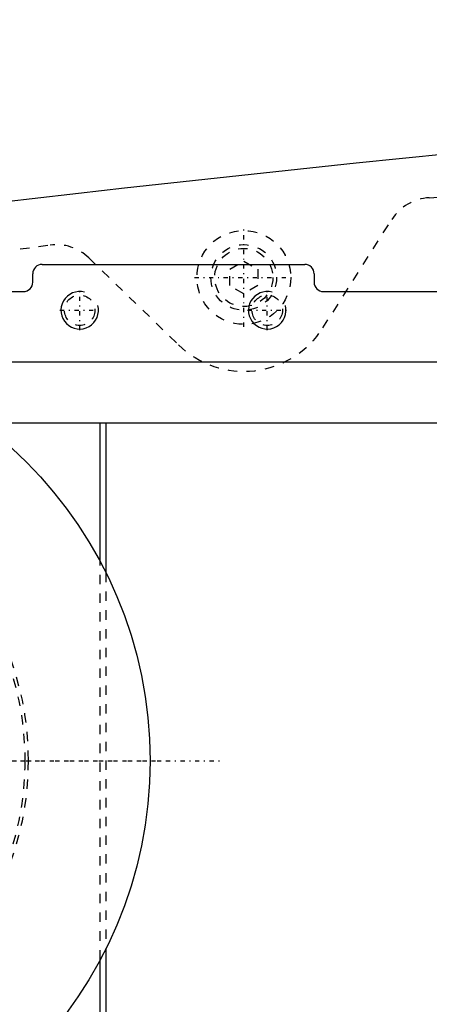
# Model space of a CAD drawing. Extents: x -705 to 181, y -120 to 120.
# Tile 3 of 11: x -619 to -575, y -26 to 79. Entities that reach past the tile are written whole.
import ezdxf

# ---------------------------------------------------------------- set-up
doc = ezdxf.new("R2010")
doc.units = 0
doc.linetypes.add('CENTER', pattern=[1.5, 0.45, -0.5, 0.05, -0.5])
doc.linetypes.add('DASHED', pattern=[2, 1, -1])
for name, color, linetype in [('AM_0', 7, 'CONTINUOUS'), ('AM_10', 7, 'CONTINUOUS'), ('AM_3', 7, 'DASHED'), ('AM_7', 7, 'CENTER')]:
    doc.layers.add(name, color=color, linetype=linetype)

msp = doc.modelspace()

# ---------------------------------------------------------------- linework, layer by layer
at = {"layer": 'AM_0', "color": 7, "linetype": 'CONTINUOUS'}
for p, q in [((-616.5, 52.9), (-588.5, 52.9)), ((-617.5, 51), (-617.5, 51.9)), ((-587.5, 51.9), (-587.5, 51)), ((-650, 50), (-618.5, 50)), ((-586.5, 50), (-480, 50)), ((-635.21, 42.5), (-517, 42.5)), ((-623, 36), (-551.33, 36)), ((-610.3, 21.18), (-610.3, 36)), ((-609.7, 36), (-609.7, 20.03)), ((-609.7, -20.03), (-609.7, -36)), ((-610.3, -36), (-610.3, -21.18))]:
    msp.add_line(p, q, dxfattribs=at)
msp.add_circle((-650, 0), 45, dxfattribs=at)
for centre, radius, start, end in [((-273.05, -2920.27), 3000, 91.28464, 97.35313), ((-616.5, 51.9), 1, 90, 180), ((-588.5, 51.9), 1, 0, 90), ((-618.5, 51), 1, 270, 0), ((-586.5, 51), 1, 180, 270)]:
    msp.add_arc(centre, radius, start, end, dxfattribs=at)
at = {"layer": 'AM_10', "color": 7, "linetype": 'CONTINUOUS'}
for centre in [(-612.5, 48), (-592.5, 48)]:
    msp.add_arc(centre, 2, 75, 15, dxfattribs=at)
at = {"layer": 'AM_3', "color": 6, "linetype": 'DASHED'}
for p, q in [((-575.22, 60), (-345.22, 70)), ((-586.56, 46.13), (-579.22, 57.68)), ((-656.53, 49.57), (-615.65, 54.96)), ((-611.52, 53.59), (-601.96, 44.32)), ((-596.5, 52.37), (-595, 53.23)), ((-595, 53.23), (-593.5, 52.37)), ((-596.5, 50.63), (-596.5, 52.37)), ((-593.5, 52.37), (-593.5, 50.63)), ((-595, 49.77), (-596.5, 50.63)), ((-593.5, 50.63), (-595, 49.77)), ((-610.3, -21.18), (-610.3, 21.18)), ((-609.7, 20.03), (-609.7, -20.03))]:
    msp.add_line(p, q, dxfattribs=at)
for centre, radius in [((-595, 51.5), 5), ((-595, 51.5), 3.5), ((-595, 51.5), 3.1), ((-612.5, 48), 1.62), ((-592.5, 48), 1.62), ((-650, 0), 32), ((-650, 0), 31.65)]:
    msp.add_circle(centre, radius, dxfattribs=at)
for centre, radius, start, end in [((-575, 55), 5, 92.4896, 147.5532), ((-615, 50), 5, 45.8804, 97.5053), ((-595, 51.5), 10, 225.8804, 327.5532)]:
    msp.add_arc(centre, radius, start, end, dxfattribs=at)
at = {"layer": 'AM_7', "color": 4, "linetype": 'CENTER'}
for p, q in [((-595, 46.25), (-595, 56.75)), ((-600.25, 51.5), (-589.75, 51.5)), ((-612.5, 45.9), (-612.5, 50.1)), ((-592.5, 45.9), (-592.5, 50.1)), ((-614.6, 48), (-610.4, 48)), ((-594.6, 48), (-590.4, 48)), ((-683.23, 0), (-616.77, 0)), ((-702.5, 0), (-597.5, 0)), ((-697.25, 0), (-602.75, 0))]:
    msp.add_line(p, q, dxfattribs=at)

doc.saveas('drawing.dxf')
